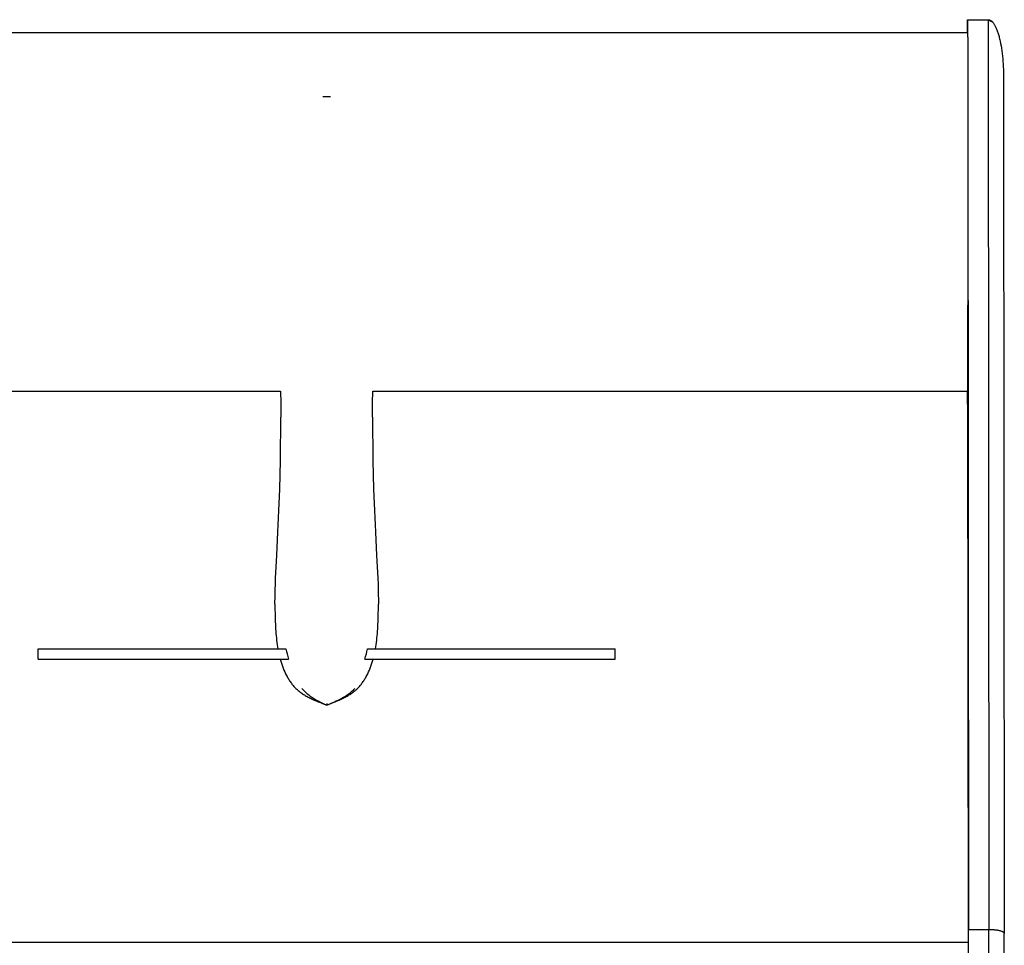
# Model space of a CAD drawing. Header units: millimetres. Extents: x -1528 to 1528, y -940 to 800.
# Tile 14 of 14: x 760 to 1528, y -122 to 600. Entities that reach past the tile are written whole.
import ezdxf

# ---------------------------------------------------------------- set-up
doc = ezdxf.new("R2010")
doc.units = ezdxf.units.MM
doc.layers.add('VISIBLE', color=7, linetype='Continuous')

msp = doc.modelspace()

# ---------------------------------------------------------------- linework, layer by layer
at = {"layer": 'VISIBLE'}
for p, q in [((1499.53, 589.83), (1499.53, 599.81)), ((1499.53, 599.81), (1499.54, 589.83)), ((1499.53, 599.81), (1515.53, 599.81)), ((1515.53, 599.8), (1515.53, 599.81)), ((1515.53, 599.81), (1516.14, -110.01)), ((1515.53, 599.81), (1519.11, 597.76)), ((1515.53, 599.81), (1518.83, 598.07)), ((1515.53, 599.81), (1518.55, 598.36)), ((1515.53, 599.81), (1518.27, 598.62)), ((1515.53, 599.81), (1517.99, 598.85)), ((1515.53, 599.81), (1517.71, 599.06)), ((1515.53, 599.81), (1517.43, 599.24)), ((1515.53, 599.81), (1517.16, 599.4)), ((1515.53, 599.81), (1516.88, 599.53)), ((1515.53, 599.81), (1516.61, 599.63)), ((1515.53, 599.81), (1515.79, 599.8)), ((1515.79, 599.8), (1516.33, 599.71)), ((1515.79, 599.8), (1516.06, 599.77)), ((1516.06, 599.77), (1516.33, 599.71)), ((1516.33, 599.71), (1516.61, 599.63)), ((1516.61, 599.63), (1516.88, 599.53)), ((1516.88, 599.53), (1517.16, 599.4)), ((1516.88, 599.53), (1517.16, 599.4)), ((1517.16, 599.4), (1517.43, 599.24)), ((1517.43, 599.24), (1517.71, 599.06)), ((1517.71, 599.06), (1517.99, 598.85)), ((1517.99, 598.85), (1518.27, 598.62)), ((1517.99, 598.85), (1518.27, 598.62)), ((1518.27, 598.62), (1518.55, 598.36)), ((1518.55, 598.36), (1518.83, 598.07)), ((1518.83, 598.07), (1519.11, 597.76)), ((1519.11, 597.76), (1519.39, 597.42)), ((1519.11, 597.76), (1519.39, 597.42)), ((1519.39, 597.42), (1519.67, 597.05)), ((1519.67, 597.05), (1519.94, 596.65)), ((1519.67, 597.05), (1519.94, 596.65)), ((1519.94, 596.65), (1520.22, 596.22)), ((1520.22, 596.22), (1520.5, 595.77)), ((1520.5, 595.77), (1520.77, 595.29)), ((1520.77, 595.29), (1521.04, 594.78)), ((1520.77, 595.29), (1521.04, 594.78)), ((1521.04, 594.78), (1521.31, 594.24)), ((1521.31, 594.24), (1521.57, 593.68)), ((1521.57, 593.68), (1521.84, 593.09)), ((1521.84, 593.09), (1522.09, 592.47)), ((1522.09, 592.47), (1522.35, 591.83)), ((1522.09, 592.47), (1522.35, 591.83)), ((1522.35, 591.83), (1522.6, 591.16)), ((77.77, 589.83), (1499.57, 589.83)), ((1499.57, 587.42), (1499.57, 589.83)), ((1499.57, 586.21), (1499.57, 587.42)), ((1499.57, 586.21), (1499.57, 585)), ((1499.57, 585), (1499.57, 583.23)), ((1522.6, 591.16), (1522.85, 590.46)), ((1522.85, 590.46), (1523.09, 589.74)), ((1523.09, 589.74), (1523.33, 588.99)), ((1523.33, 588.99), (1523.56, 588.23)), ((1523.56, 588.23), (1523.79, 587.43)), ((1523.79, 587.43), (1524.02, 586.62)), ((1524.02, 586.62), (1524.23, 585.79)), ((1524.23, 585.79), (1524.44, 584.93)), ((1524.44, 584.93), (1524.65, 584.05)), ((1524.65, 584.05), (1524.85, 583.16)), ((1499.57, 583.23), (1499.57, 581.47)), ((1499.57, 581.47), (1499.57, 579.7)), ((1499.57, 579.7), (1499.57, 577.94)), ((1499.57, 577.94), (1499.57, 574.41)), ((1524.85, 583.16), (1525.23, 581.32)), ((1525.23, 581.32), (1525.58, 579.42)), ((1525.58, 579.42), (1525.9, 577.46)), ((1525.9, 577.46), (1526.19, 575.46)), ((1499.57, 574.41), (1499.58, 570.89)), ((1499.58, 570.89), (1499.58, 568.09)), ((1526.19, 575.46), (1526.46, 573.42)), ((1526.19, 575.46), (1526.46, 573.42)), ((1526.46, 573.42), (1526.69, 571.35)), ((1526.46, 573.42), (1526.69, 571.35)), ((1526.69, 571.35), (1526.9, 569.26)), ((1526.9, 569.26), (1527.07, 567.16)), ((1499.58, 568.09), (1499.58, 565.3)), ((1499.58, 565.3), (1499.58, 562.5)), ((1499.58, 562.5), (1499.58, 559.7)), ((1527.07, 567.16), (1527.22, 565.06)), ((1527.22, 565.06), (1527.34, 562.97)), ((1527.22, 565.06), (1527.34, 562.97)), ((1527.34, 562.97), (1527.43, 560.88)), ((1527.43, 560.88), (1527.49, 558.82)), ((1499.58, 559.7), (1499.58, 548.5)), ((1527.49, 558.82), (1527.53, 556.78)), ((1527.53, 556.78), (1527.54, 554.77)), ((1527.54, 554.75), (1527.54, 554.77)), ((1527.54, 554.77), (1528.13, -113.2)), ((1499.58, 548.5), (1499.58, 541.23)), ((996.73, 539.85), (996.75, 539.85)), ((996.75, 539.85), (997.1, 539.85)), ((997.1, 539.85), (997.47, 539.85)), ((997.47, 539.85), (997.85, 539.85)), ((997.85, 539.85), (998.25, 539.85)), ((998.25, 539.85), (998.66, 539.85)), ((998.66, 539.85), (999.08, 539.85)), ((999.08, 539.85), (999.51, 539.85)), ((999.51, 539.85), (999.94, 539.85)), ((999.94, 539.85), (1000.38, 539.85)), ((1000.38, 539.85), (1000.8, 539.85)), ((1000.8, 539.85), (1001.23, 539.85)), ((1001.23, 539.85), (1001.64, 539.85)), ((1001.64, 539.85), (1002.03, 539.85)), ((1002.03, 539.85), (1002.42, 539.85)), ((1002.42, 539.85), (1002.71, 539.85)), ((1499.58, 544.44), (1500.14, -110.01)), ((1499.58, 541.23), (1499.58, 533.97)), ((1499.58, 533.97), (1499.58, 519.44)), ((1499.58, 519.44), (1499.58, 511.01)), ((1499.58, 511.01), (1499.59, 502.58)), ((1499.59, 502.58), (1499.59, 494.15)), ((1499.59, 494.15), (1499.59, 485.72)), ((1499.59, 485.72), (1499.59, 476.71)), ((1499.59, 476.71), (1499.59, 467.7)), ((1499.59, 467.7), (1499.59, 458.68)), ((1499.59, 458.68), (1499.59, 449.67)), ((1499.59, 449.67), (1499.59, 440.71)), ((1499.59, 440.71), (1499.59, 431.75)), ((1499.59, 431.75), (1499.59, 422.78)), ((1499.59, 422.78), (1499.6, 413.81)), ((1499.6, 413.81), (1499.6, 405.53)), ((1499.6, 405.53), (1499.6, 397.25)), ((1499.6, 397.25), (1499.6, 388.96)), ((1499.6, 388.96), (1499.6, 384.82)), ((1499.6, 384.82), (1499.6, 380.68)), ((1499.6, 380.68), (1499.6, 377.1)), ((1499.6, 373.53), (1499.6, 377.1)), ((1499.6, 369.95), (1499.6, 373.53)), ((1499.6, 366.38), (1499.6, 369.95)), ((1499.6, 362.81), (1499.6, 366.38)), ((1499.6, 359.23), (1499.6, 362.81)), ((1499.6, 355.66), (1499.6, 359.23)), ((1499.6, 352.09), (1499.6, 355.66)), ((1499.59, 346.48), (1499.6, 349.28)), ((1499.59, 343.68), (1499.59, 346.48)), ((1499.6, 349.28), (1499.6, 352.09)), ((1499.59, 340.89), (1499.59, 343.68)), ((1499.59, 338.11), (1499.59, 340.89)), ((1499.59, 335.34), (1499.59, 338.11)), ((1499.59, 332.58), (1499.59, 335.34)), ((1499.59, 329.83), (1499.59, 332.58)), ((1499.59, 327.97), (1499.59, 329.83)), ((1499.59, 326.11), (1499.59, 327.97)), ((1499.59, 324.28), (1499.59, 326.11)), ((1499.59, 323.36), (1499.59, 324.28)), ((1499.59, 322.46), (1499.59, 323.36)), ((1499.58, 317.13), (1499.59, 318)), ((1499.58, 316.27), (1499.58, 317.13)), ((1499.58, 315.41), (1499.58, 316.27)), ((1499.58, 314.42), (1499.58, 315.41)), ((1499.59, 321.55), (1499.59, 322.46)), ((1499.59, 320.66), (1499.59, 321.55)), ((1499.59, 319.76), (1499.59, 320.66)), ((1499.59, 318.88), (1499.59, 319.76)), ((1499.59, 318), (1499.59, 318.88)), ((435.77, 309.89), (963.83, 309.89)), ((963.83, 309.97), (963.88, 300.78)), ((1035.55, 300.78), (1035.6, 309.89)), ((1035.6, 309.89), (1499.57, 309.89)), ((1499.53, 299.91), (1499.53, 309.89)), ((1499.57, 310.29), (1499.58, 310.51)), ((1499.57, 310.12), (1499.57, 310.29)), ((1499.57, 309.99), (1499.57, 310.12)), ((1499.57, 309.91), (1499.57, 309.99)), ((1499.57, 309.89), (1499.57, 309.91)), ((1499.57, 309.89), (1499.57, 309.89)), ((1499.58, 313.46), (1499.58, 314.42)), ((1499.58, 313.01), (1499.58, 313.46)), ((1499.58, 312.57), (1499.58, 313.01)), ((1499.58, 312.15), (1499.58, 312.57)), ((1499.58, 311.76), (1499.58, 312.15)), ((1499.58, 311.4), (1499.58, 311.76)), ((1499.58, 311.07), (1499.58, 311.4)), ((1499.58, 310.77), (1499.58, 311.07)), ((1499.58, 310.51), (1499.58, 310.77)), ((963.88, 300.78), (963.9, 289.57)), ((1035.53, 289.57), (1035.55, 300.78)), ((1499.53, 299.91), (1499.89, -120.01)), ((963.86, 278.36), (963.9, 289.57)), ((1035.53, 289.57), (1035.57, 278.36)), ((963.76, 267.17), (963.86, 278.36)), ((1035.57, 278.36), (1035.67, 267.17)), ((963.61, 255.97), (963.76, 267.17)), ((1035.67, 267.17), (1035.82, 255.97)), ((963.38, 244.78), (963.61, 255.97)), ((1035.82, 255.97), (1036.05, 244.78)), ((963.09, 233.59), (963.38, 244.78)), ((1036.05, 244.78), (1036.34, 233.58)), ((962.72, 222.38), (963.09, 233.59)), ((1036.34, 233.58), (1036.71, 222.38)), ((962.27, 211.17), (962.5, 216.78)), ((962.5, 216.78), (962.72, 222.38)), ((1036.71, 222.38), (1036.93, 216.78)), ((1036.93, 216.78), (1037.16, 211.17)), ((962.01, 205.56), (962.27, 211.17)), ((1037.16, 211.17), (1037.42, 205.56)), ((960.74, 181.94), (961.73, 199.94)), ((961.73, 199.94), (962.01, 205.56)), ((1037.42, 205.56), (1037.7, 199.94)), ((1037.7, 199.94), (1038.69, 181.94)), ((960.26, 172.94), (960.49, 177.44)), ((960.49, 177.44), (960.74, 181.94)), ((1038.69, 181.94), (1038.94, 177.44)), ((1038.94, 177.44), (1039.17, 172.94)), ((960.04, 168.43), (960.26, 172.94)), ((1039.17, 172.94), (1039.39, 168.43)), ((959.68, 159.43), (959.85, 163.93)), ((959.85, 163.93), (960.04, 168.43)), ((1039.39, 168.43), (1039.58, 163.93)), ((1039.58, 163.93), (1039.75, 159.43)), ((959.5, 152.67), (959.55, 154.92)), ((959.55, 154.92), (959.68, 159.43)), ((1039.75, 159.43), (1039.88, 154.92)), ((1039.88, 154.92), (1039.93, 152.67)), ((959.39, 143.68), (959.4, 145.93)), ((959.4, 145.93), (959.42, 148.17)), ((959.42, 148.17), (959.45, 150.42)), ((959.45, 150.42), (959.5, 152.67)), ((1039.93, 152.67), (1039.98, 150.42)), ((1039.98, 150.42), (1040.01, 148.17)), ((1040.01, 148.17), (1040.03, 145.93)), ((1040.03, 145.93), (1040.04, 143.68)), ((959.39, 143.68), (959.4, 141.43)), ((959.4, 141.43), (959.41, 139.18)), ((959.41, 139.18), (959.45, 136.94)), ((1039.98, 136.94), (1040.02, 139.18)), ((1040.02, 139.18), (1040.03, 141.43)), ((1040.03, 141.43), (1040.04, 143.68)), ((959.45, 136.94), (959.49, 134.69)), ((959.49, 134.69), (959.55, 132.45)), ((959.55, 132.45), (959.63, 130.21)), ((1039.8, 130.21), (1039.88, 132.45)), ((1039.88, 132.45), (1039.94, 134.69)), ((1039.94, 134.69), (1039.98, 136.94)), ((959.63, 130.21), (959.73, 127.96)), ((959.73, 127.96), (959.81, 126.2)), ((959.81, 126.2), (959.91, 124.44)), ((959.91, 124.44), (960.03, 122.69)), ((1039.4, 122.69), (1039.52, 124.44)), ((1039.52, 124.44), (1039.62, 126.2)), ((1039.62, 126.2), (1039.7, 127.96)), ((1039.7, 127.96), (1039.8, 130.21)), ((960.03, 122.69), (960.16, 120.93)), ((960.16, 120.93), (960.31, 119.17)), ((960.31, 119.17), (960.48, 117.42)), ((960.48, 117.42), (960.67, 115.66)), ((960.67, 115.66), (960.88, 113.91)), ((1038.55, 113.91), (1038.76, 115.66)), ((1038.76, 115.66), (1038.95, 117.42)), ((1038.95, 117.42), (1039.12, 119.17)), ((1039.12, 119.17), (1039.27, 120.93)), ((1039.27, 120.93), (1039.4, 122.69)), ((774.78, 100.97), (774.78, 108.97)), ((774.78, 108.97), (774.78, 108.97)), ((774.78, 108.97), (774.81, 108.97)), ((774.81, 108.97), (774.88, 108.97)), ((774.88, 108.97), (774.98, 108.97)), ((774.98, 108.97), (775.12, 108.97)), ((775.12, 108.97), (775.29, 108.97)), ((775.29, 108.97), (775.5, 108.97)), ((775.5, 108.97), (775.73, 108.97)), ((775.73, 108.97), (776, 108.97)), ((776, 108.97), (776.3, 108.97)), ((776.3, 108.97), (776.63, 108.97)), ((776.63, 108.97), (776.99, 108.97)), ((776.99, 108.97), (777.37, 108.97)), ((777.37, 108.97), (777.79, 108.97)), ((777.79, 108.97), (778.23, 108.97)), ((778.23, 108.97), (778.7, 108.97)), ((778.7, 108.97), (779.2, 108.97)), ((779.2, 108.97), (779.72, 108.97)), ((779.72, 108.97), (780.27, 108.97)), ((780.27, 108.97), (780.84, 108.97)), ((780.84, 108.97), (781.43, 108.97)), ((781.43, 108.97), (782.05, 108.97)), ((782.05, 108.97), (782.69, 108.97)), ((782.69, 108.97), (783.35, 108.97)), ((783.35, 108.97), (784.03, 108.97)), ((784.03, 108.97), (784.73, 108.97)), ((784.73, 108.97), (786.19, 108.97)), ((786.19, 108.97), (787.73, 108.97)), ((787.73, 108.97), (789.33, 108.97)), ((789.33, 108.97), (790.99, 108.97)), ((790.99, 108.97), (792.71, 108.97)), ((792.71, 108.97), (794.48, 108.97)), ((794.48, 108.97), (796.3, 108.97)), ((796.3, 108.97), (798.16, 108.97)), ((798.16, 108.97), (800.05, 108.97)), ((800.05, 108.97), (801.98, 108.97)), ((801.98, 108.97), (803.93, 108.97)), ((803.93, 108.97), (807.88, 108.97)), ((807.88, 108.97), (811.87, 108.97)), ((811.87, 108.97), (815.85, 108.97)), ((815.85, 108.97), (817.82, 108.97)), ((817.82, 108.97), (819.78, 108.97)), ((819.78, 108.97), (821.78, 108.97)), ((821.78, 108.97), (823.76, 108.97)), ((823.76, 108.97), (825.71, 108.97)), ((825.71, 108.97), (827.64, 108.97)), ((827.64, 108.97), (829.55, 108.97)), ((829.55, 108.97), (831.43, 108.97)), ((831.43, 108.97), (833.29, 108.97)), ((833.29, 108.97), (835.14, 108.97)), ((835.14, 108.97), (836.96, 108.97)), ((836.96, 108.97), (838.76, 108.97)), ((838.76, 108.97), (840.54, 108.97)), ((840.54, 108.97), (842.3, 108.97)), ((842.3, 108.97), (844.05, 108.97)), ((844.05, 108.97), (845.77, 108.97)), ((845.77, 108.97), (847.48, 108.97)), ((847.48, 108.97), (849.17, 108.97)), ((849.17, 108.97), (850.85, 108.97)), ((850.85, 108.97), (852.5, 108.97)), ((852.5, 108.97), (855.77, 108.97)), ((855.77, 108.97), (858.99, 108.97)), ((858.99, 108.97), (862.14, 108.97)), ((862.14, 108.97), (865.25, 108.97)), ((865.25, 108.97), (868.3, 108.97)), ((868.3, 108.97), (871.32, 108.97)), ((871.32, 108.97), (874.3, 108.97)), ((874.3, 108.97), (877.24, 108.97)), ((877.24, 108.97), (880.14, 108.97)), ((880.14, 108.97), (883.03, 108.97)), ((883.03, 108.97), (885.88, 108.97)), ((885.88, 108.97), (888.72, 108.97)), ((888.72, 108.97), (891.54, 108.97)), ((891.54, 108.97), (894.35, 108.97)), ((894.35, 108.97), (897.16, 108.97)), ((897.16, 108.97), (902.75, 108.97)), ((902.75, 108.97), (908.37, 108.97)), ((908.37, 108.97), (914.02, 108.97)), ((914.02, 108.97), (916.88, 108.97)), ((916.88, 108.97), (919.76, 108.97)), ((919.76, 108.97), (922.61, 108.97)), ((922.61, 108.97), (925.49, 108.97)), ((925.49, 108.97), (928.39, 108.97)), ((928.39, 108.97), (931.32, 108.97)), ((931.32, 108.97), (934.27, 108.97)), ((934.27, 108.97), (937.24, 108.97)), ((937.24, 108.97), (943.23, 108.97)), ((943.23, 108.97), (949.31, 108.97)), ((949.31, 108.97), (955.44, 108.97)), ((955.44, 108.97), (961.63, 108.97)), ((960.88, 113.91), (961.13, 112.16)), ((961.13, 112.16), (961.4, 110.41)), ((961.4, 110.41), (961.64, 108.97)), ((961.63, 108.97), (967.88, 108.97)), ((967.87, 108.97), (967.88, 108.97)), ((967.88, 108.97), (968.32, 106.95)), ((1031.15, 106.95), (1031.6, 108.97)), ((1031.6, 108.97), (1031.6, 108.97)), ((1031.6, 108.97), (1037.84, 108.97)), ((1037.78, 108.97), (1038.03, 110.41)), ((1037.84, 108.97), (1044.03, 108.97)), ((1038.03, 110.41), (1038.3, 112.16)), ((1038.3, 112.16), (1038.55, 113.91)), ((1044.03, 108.97), (1050.17, 108.97)), ((1050.17, 108.97), (1056.24, 108.97)), ((1056.24, 108.97), (1062.24, 108.97)), ((1062.24, 108.97), (1065.21, 108.97)), ((1065.21, 108.97), (1068.16, 108.97)), ((1068.16, 108.97), (1071.08, 108.97)), ((1071.08, 108.97), (1073.99, 108.97)), ((1073.99, 108.97), (1076.87, 108.97)), ((1076.87, 108.97), (1079.72, 108.97)), ((1079.72, 108.97), (1082.6, 108.97)), ((1082.6, 108.97), (1085.46, 108.97)), ((1085.46, 108.97), (1091.11, 108.97)), ((1091.11, 108.97), (1096.73, 108.97)), ((1096.73, 108.97), (1102.32, 108.97)), ((1102.32, 108.97), (1105.13, 108.97)), ((1105.13, 108.97), (1107.94, 108.97)), ((1107.94, 108.97), (1110.76, 108.97)), ((1110.76, 108.97), (1113.6, 108.97)), ((1113.6, 108.97), (1116.46, 108.97)), ((1116.46, 108.97), (1119.34, 108.97)), ((1119.34, 108.97), (1122.25, 108.97)), ((1122.25, 108.97), (1125.19, 108.97)), ((1125.19, 108.97), (1128.16, 108.97)), ((1128.16, 108.97), (1131.18, 108.97)), ((1131.18, 108.97), (1134.23, 108.97)), ((1134.23, 108.97), (1137.34, 108.97)), ((1137.34, 108.97), (1140.49, 108.97)), ((1140.49, 108.97), (1143.7, 108.97)), ((1143.7, 108.97), (1146.97, 108.97)), ((1146.97, 108.97), (1148.63, 108.97)), ((1148.63, 108.97), (1150.3, 108.97)), ((1150.3, 108.97), (1152, 108.97)), ((1152, 108.97), (1153.7, 108.97)), ((1153.7, 108.97), (1155.43, 108.97)), ((1155.43, 108.97), (1157.17, 108.97)), ((1157.17, 108.97), (1158.93, 108.97)), ((1158.93, 108.97), (1160.72, 108.97)), ((1160.72, 108.97), (1162.52, 108.97)), ((1162.52, 108.97), (1164.34, 108.97)), ((1164.34, 108.97), (1166.18, 108.97)), ((1166.18, 108.97), (1168.04, 108.97)), ((1168.04, 108.97), (1169.93, 108.97)), ((1169.93, 108.97), (1171.83, 108.97)), ((1171.83, 108.97), (1173.76, 108.97)), ((1173.76, 108.97), (1175.71, 108.97)), ((1175.71, 108.97), (1177.69, 108.97)), ((1177.69, 108.97), (1179.69, 108.97)), ((1179.69, 108.97), (1181.64, 108.97)), ((1181.64, 108.97), (1183.62, 108.97)), ((1183.62, 108.97), (1187.6, 108.97)), ((1187.6, 108.97), (1191.58, 108.97)), ((1191.58, 108.97), (1195.53, 108.97)), ((1195.53, 108.97), (1197.48, 108.97)), ((1197.48, 108.97), (1199.4, 108.97)), ((1199.4, 108.97), (1201.3, 108.97)), ((1201.3, 108.97), (1203.15, 108.97)), ((1203.15, 108.97), (1204.97, 108.97)), ((1204.97, 108.97), (1206.74, 108.97)), ((1206.74, 108.97), (1208.46, 108.97)), ((1208.46, 108.97), (1210.12, 108.97)), ((1210.12, 108.97), (1211.72, 108.97)), ((1211.72, 108.97), (1213.26, 108.97)), ((1213.26, 108.97), (1214.72, 108.97)), ((1214.72, 108.97), (1215.42, 108.97)), ((1215.42, 108.97), (1216.1, 108.97)), ((1216.1, 108.97), (1216.76, 108.97)), ((1216.76, 108.97), (1217.4, 108.97)), ((1217.4, 108.97), (1218.01, 108.97)), ((1218.01, 108.97), (1218.6, 108.97)), ((1218.6, 108.97), (1219.17, 108.97)), ((1219.17, 108.97), (1219.72, 108.97)), ((1219.72, 108.97), (1220.24, 108.97)), ((1220.24, 108.97), (1220.74, 108.97)), ((1220.74, 108.97), (1221.21, 108.97)), ((1221.21, 108.97), (1221.65, 108.97)), ((1221.65, 108.97), (1222.06, 108.97)), ((1222.06, 108.97), (1222.45, 108.97)), ((1222.45, 108.97), (1222.81, 108.97)), ((1222.81, 108.97), (1223.14, 108.97)), ((1223.14, 108.97), (1223.43, 108.97)), ((1223.43, 108.97), (1223.7, 108.97)), ((1223.7, 108.97), (1223.94, 108.97)), ((1223.94, 108.97), (1224.14, 108.97)), ((1224.14, 108.97), (1224.31, 108.97)), ((1224.31, 108.97), (1224.45, 108.97)), ((1224.45, 108.97), (1224.55, 108.97)), ((1224.55, 108.97), (1224.62, 108.97)), ((1224.62, 108.97), (1224.65, 108.97)), ((1224.65, 100.97), (1224.65, 108.97)), ((1224.65, 108.97), (1224.65, 108.97)), ((774.78, 100.97), (774.78, 100.97)), ((774.78, 100.97), (774.81, 100.97)), ((774.78, 100.97), (774.82, 100.97)), ((774.81, 100.97), (774.88, 100.97)), ((774.82, 100.97), (774.89, 100.97)), ((774.88, 100.97), (774.98, 100.97)), ((774.89, 100.97), (774.99, 100.97)), ((774.98, 100.97), (775.12, 100.97)), ((774.99, 100.97), (775.13, 100.97)), ((775.12, 100.97), (775.29, 100.97)), ((775.13, 100.97), (775.3, 100.97)), ((775.29, 100.97), (775.5, 100.97)), ((775.3, 100.97), (775.5, 100.97)), ((775.5, 100.97), (775.74, 100.97)), ((775.5, 100.97), (775.73, 100.97)), ((775.73, 100.97), (776, 100.97)), ((775.74, 100.97), (776, 100.97)), ((776, 100.97), (776.3, 100.97)), ((776, 100.97), (776.29, 100.97)), ((776.29, 100.97), (776.62, 100.97)), ((776.3, 100.97), (776.63, 100.97)), ((776.62, 100.97), (776.97, 100.97)), ((776.63, 100.97), (776.99, 100.97)), ((776.97, 100.97), (777.35, 100.97)), ((776.99, 100.97), (777.37, 100.97)), ((777.35, 100.97), (777.75, 100.97)), ((777.37, 100.97), (777.79, 100.97)), ((777.75, 100.97), (778.18, 100.97)), ((777.79, 100.97), (778.23, 100.97)), ((778.18, 100.97), (778.64, 100.97)), ((778.23, 100.97), (778.7, 100.97)), ((778.64, 100.97), (779.13, 100.97)), ((778.7, 100.97), (779.2, 100.97)), ((779.13, 100.97), (779.63, 100.97)), ((779.2, 100.97), (779.72, 100.97)), ((779.63, 100.97), (780.17, 100.97)), ((779.72, 100.97), (780.27, 100.97)), ((780.17, 100.97), (780.72, 100.97)), ((780.27, 100.97), (780.84, 100.97)), ((780.72, 100.97), (781.3, 100.97)), ((780.84, 100.97), (781.43, 100.97)), ((781.3, 100.97), (781.9, 100.97)), ((781.43, 100.97), (782.05, 100.97)), ((781.9, 100.97), (782.53, 100.97)), ((782.05, 100.97), (782.69, 100.97)), ((782.53, 100.97), (783.17, 100.97)), ((782.69, 100.97), (783.35, 100.97)), ((783.17, 100.97), (783.83, 100.97)), ((783.35, 100.97), (784.03, 100.97)), ((783.83, 100.97), (785.22, 100.97)), ((784.03, 100.97), (784.73, 100.97)), ((784.73, 100.97), (786.19, 100.97)), ((785.22, 100.97), (786.68, 100.97)), ((786.19, 100.97), (787.73, 100.97)), ((786.68, 100.97), (788.2, 100.97)), ((787.73, 100.97), (789.33, 100.97)), ((788.2, 100.97), (789.8, 100.97)), ((789.33, 100.97), (790.99, 100.97)), ((789.8, 100.97), (791.44, 100.97)), ((790.99, 100.97), (792.71, 100.97)), ((791.44, 100.97), (793.15, 100.97)), ((792.71, 100.97), (794.48, 100.97)), ((793.15, 100.97), (794.9, 100.97)), ((794.48, 100.97), (796.3, 100.97)), ((794.9, 100.97), (796.69, 100.97)), ((796.3, 100.97), (798.16, 100.97)), ((796.69, 100.97), (798.52, 100.97)), ((798.16, 100.97), (800.05, 100.97)), ((798.52, 100.97), (800.39, 100.97)), ((800.05, 100.97), (801.98, 100.97)), ((800.39, 100.97), (802.28, 100.97)), ((801.98, 100.97), (803.93, 100.97)), ((802.28, 100.97), (804.2, 100.97)), ((803.93, 100.97), (807.88, 100.97)), ((804.2, 100.97), (808.08, 100.97)), ((807.88, 100.97), (811.87, 100.97)), ((808.08, 100.97), (812, 100.97)), ((811.87, 100.97), (815.85, 100.97)), ((812, 100.97), (815.9, 100.97)), ((815.85, 100.97), (817.82, 100.97)), ((815.9, 100.97), (817.84, 100.97)), ((817.82, 100.97), (819.78, 100.97)), ((817.84, 100.97), (819.75, 100.97)), ((819.75, 100.97), (821.77, 100.97)), ((819.78, 100.97), (821.78, 100.97)), ((821.77, 100.97), (823.76, 100.97)), ((821.78, 100.97), (823.76, 100.97)), ((823.76, 100.97), (825.72, 100.97)), ((823.76, 100.97), (825.71, 100.97)), ((825.71, 100.97), (827.64, 100.97)), ((825.72, 100.97), (827.66, 100.97)), ((827.64, 100.97), (829.55, 100.97)), ((827.66, 100.97), (829.58, 100.97)), ((829.55, 100.97), (831.43, 100.97)), ((829.58, 100.97), (831.48, 100.97)), ((831.43, 100.97), (833.29, 100.97)), ((831.48, 100.97), (833.35, 100.97)), ((833.29, 100.97), (835.14, 100.97)), ((833.35, 100.97), (835.2, 100.97)), ((835.14, 100.97), (836.96, 100.97)), ((835.2, 100.97), (837.03, 100.97)), ((836.96, 100.97), (838.76, 100.97)), ((837.03, 100.97), (838.84, 100.97)), ((838.76, 100.97), (840.54, 100.97)), ((838.84, 100.97), (840.63, 100.97)), ((840.54, 100.97), (842.3, 100.97)), ((840.63, 100.97), (842.4, 100.97)), ((842.3, 100.97), (844.05, 100.97)), ((842.4, 100.97), (844.15, 100.97)), ((844.05, 100.97), (845.77, 100.97)), ((844.15, 100.97), (845.88, 100.97)), ((845.77, 100.97), (847.48, 100.97)), ((845.88, 100.97), (849.28, 100.97)), ((847.48, 100.97), (849.17, 100.97)), ((849.17, 100.97), (850.85, 100.97)), ((849.28, 100.97), (852.62, 100.97)), ((850.85, 100.97), (852.5, 100.97)), ((852.5, 100.97), (855.77, 100.97)), ((852.62, 100.97), (855.9, 100.97)), ((855.77, 100.97), (858.99, 100.97)), ((855.9, 100.97), (859.11, 100.97)), ((858.99, 100.97), (862.14, 100.97)), ((859.11, 100.97), (862.27, 100.97)), ((862.14, 100.97), (865.25, 100.97)), ((862.27, 100.97), (865.37, 100.97)), ((865.25, 100.97), (868.3, 100.97)), ((865.37, 100.97), (868.43, 100.97)), ((868.3, 100.97), (871.32, 100.97)), ((868.43, 100.97), (871.44, 100.97)), ((871.32, 100.97), (874.3, 100.97)), ((871.44, 100.97), (874.41, 100.97)), ((874.3, 100.97), (877.24, 100.97)), ((874.41, 100.97), (877.34, 100.97)), ((877.24, 100.97), (880.14, 100.97)), ((877.34, 100.97), (880.24, 100.97)), ((880.14, 100.97), (883.03, 100.97)), ((880.24, 100.97), (883.12, 100.97)), ((883.03, 100.97), (885.88, 100.97)), ((883.12, 100.97), (885.97, 100.97)), ((885.88, 100.97), (888.72, 100.97)), ((885.97, 100.97), (888.79, 100.97)), ((888.72, 100.97), (891.54, 100.97)), ((888.79, 100.97), (891.61, 100.97)), ((891.54, 100.97), (894.35, 100.97)), ((891.61, 100.97), (897.2, 100.97)), ((894.35, 100.97), (897.16, 100.97)), ((897.16, 100.97), (902.75, 100.97)), ((897.2, 100.97), (902.77, 100.97)), ((902.75, 100.97), (908.37, 100.97)), ((902.77, 100.97), (908.36, 100.97)), ((908.36, 100.97), (914, 100.97)), ((908.37, 100.97), (914.02, 100.97)), ((914, 100.97), (919.72, 100.97)), ((914.02, 100.97), (916.88, 100.97)), ((916.88, 100.97), (919.76, 100.97)), ((919.72, 100.97), (922.54, 100.97)), ((919.76, 100.97), (922.73, 100.97)), ((922.54, 100.97), (925.39, 100.97)), ((922.73, 100.97), (925.73, 100.97)), ((925.39, 100.97), (928.25, 100.97)), ((925.73, 100.97), (928.76, 100.97)), ((928.25, 100.97), (931.15, 100.97)), ((928.76, 100.97), (931.81, 100.97)), ((931.15, 100.97), (934.06, 100.97)), ((931.81, 100.97), (934.89, 100.97)), ((934.06, 100.97), (937, 100.97)), ((934.89, 100.97), (937.99, 100.97)), ((937, 100.97), (942.94, 100.97)), ((937.99, 100.97), (941.11, 100.97)), ((941.11, 100.97), (944.25, 100.97)), ((942.94, 100.97), (948.95, 100.97)), ((944.25, 100.97), (950.59, 100.97)), ((948.95, 100.97), (955.02, 100.97)), ((950.59, 100.97), (956.99, 100.97)), ((955.02, 100.97), (961.16, 100.97)), ((956.99, 100.97), (963.46, 100.97)), ((961.16, 100.97), (963.44, 100.97)), ((963.44, 100.97), (963.73, 99.97)), ((963.44, 100.97), (963.44, 100.97)), ((963.44, 100.97), (963.47, 100.97)), ((963.46, 100.97), (969.98, 100.97)), ((963.47, 100.97), (963.53, 100.97)), ((963.53, 100.97), (963.64, 100.97)), ((963.64, 100.97), (963.8, 100.97)), ((963.73, 99.97), (964.19, 98.44)), ((963.8, 100.97), (963.99, 100.97)), ((963.99, 100.97), (964.23, 100.97)), ((964.23, 100.97), (964.51, 100.97)), ((964.51, 100.97), (964.83, 100.97)), ((964.83, 100.97), (965.19, 100.97)), ((965.19, 100.97), (965.58, 100.97)), ((965.58, 100.97), (966.02, 100.97)), ((966.02, 100.97), (966.49, 100.97)), ((966.49, 100.97), (966.99, 100.97)), ((966.99, 100.97), (967.53, 100.97)), ((967.53, 100.97), (968.1, 100.97)), ((968.1, 100.97), (968.7, 100.97)), ((968.32, 106.95), (968.81, 104.94)), ((968.7, 100.97), (969.32, 100.97)), ((968.81, 104.94), (969.37, 102.95)), ((969.32, 100.97), (969.98, 100.97)), ((969.37, 102.95), (969.98, 100.97)), ((1029.49, 100.97), (1030.1, 102.95)), ((1029.49, 100.97), (1029.99, 100.97)), ((1029.49, 100.97), (1036.01, 100.97)), ((1029.99, 100.97), (1030.46, 100.97)), ((1030.1, 102.95), (1030.65, 104.94)), ((1030.46, 100.97), (1030.92, 100.97)), ((1030.65, 104.94), (1031.15, 106.95)), ((1030.92, 100.97), (1031.36, 100.97)), ((1031.36, 100.97), (1031.79, 100.97)), ((1031.79, 100.97), (1032.19, 100.97)), ((1032.19, 100.97), (1032.57, 100.97)), ((1032.57, 100.97), (1032.94, 100.97)), ((1032.94, 100.97), (1033.31, 100.97)), ((1033.31, 100.97), (1033.67, 100.97)), ((1033.67, 100.97), (1034, 100.97)), ((1034, 100.97), (1034.31, 100.97)), ((1034.31, 100.97), (1034.6, 100.97)), ((1034.6, 100.97), (1034.86, 100.97)), ((1034.86, 100.97), (1035.09, 100.97)), ((1035.09, 100.97), (1035.3, 100.97)), ((1035.24, 98.44), (1035.7, 99.97)), ((1035.3, 100.97), (1035.48, 100.97)), ((1035.48, 100.97), (1035.63, 100.97)), ((1035.63, 100.97), (1035.76, 100.97)), ((1035.7, 99.97), (1035.99, 100.97)), ((1035.76, 100.97), (1035.86, 100.97)), ((1035.86, 100.97), (1035.93, 100.97)), ((1035.93, 100.97), (1035.97, 100.97)), ((1035.97, 100.97), (1035.99, 100.97)), ((1035.99, 100.97), (1035.99, 100.97)), ((1035.99, 100.97), (1038.24, 100.97)), ((1036.01, 100.97), (1042.48, 100.97)), ((1038.24, 100.97), (1044.37, 100.97)), ((1042.48, 100.97), (1048.89, 100.97)), ((1044.37, 100.97), (1050.45, 100.97)), ((1048.89, 100.97), (1055.23, 100.97)), ((1050.45, 100.97), (1056.46, 100.97)), ((1055.23, 100.97), (1058.37, 100.97)), ((1056.46, 100.97), (1062.39, 100.97)), ((1058.37, 100.97), (1061.49, 100.97)), ((1061.49, 100.97), (1064.59, 100.97)), ((1062.39, 100.97), (1065.33, 100.97)), ((1064.59, 100.97), (1067.66, 100.97)), ((1065.33, 100.97), (1068.25, 100.97)), ((1067.66, 100.97), (1070.72, 100.97)), ((1068.25, 100.97), (1071.14, 100.97)), ((1070.72, 100.97), (1073.74, 100.97)), ((1071.14, 100.97), (1074.01, 100.97)), ((1073.74, 100.97), (1076.74, 100.97)), ((1074.01, 100.97), (1076.85, 100.97)), ((1076.74, 100.97), (1079.72, 100.97)), ((1076.85, 100.97), (1079.67, 100.97)), ((1079.67, 100.97), (1085.39, 100.97)), ((1079.72, 100.97), (1082.6, 100.97)), ((1082.6, 100.97), (1085.46, 100.97)), ((1085.39, 100.97), (1091.03, 100.97)), ((1085.46, 100.97), (1091.11, 100.97)), ((1091.03, 100.97), (1096.62, 100.97)), ((1091.11, 100.97), (1096.73, 100.97)), ((1096.62, 100.97), (1102.19, 100.97)), ((1096.73, 100.97), (1102.32, 100.97)), ((1102.19, 100.97), (1107.79, 100.97)), ((1102.32, 100.97), (1105.13, 100.97)), ((1105.13, 100.97), (1107.94, 100.97)), ((1107.79, 100.97), (1110.6, 100.97)), ((1107.94, 100.97), (1110.76, 100.97)), ((1110.6, 100.97), (1113.43, 100.97)), ((1110.76, 100.97), (1113.6, 100.97)), ((1113.43, 100.97), (1116.27, 100.97)), ((1113.6, 100.97), (1116.46, 100.97)), ((1116.27, 100.97), (1119.15, 100.97)), ((1116.46, 100.97), (1119.34, 100.97)), ((1119.15, 100.97), (1122.05, 100.97)), ((1119.34, 100.97), (1122.25, 100.97)), ((1122.05, 100.97), (1124.98, 100.97)), ((1122.25, 100.97), (1125.19, 100.97)), ((1124.98, 100.97), (1127.95, 100.97)), ((1125.19, 100.97), (1128.16, 100.97)), ((1127.95, 100.97), (1130.96, 100.97)), ((1128.16, 100.97), (1131.18, 100.97)), ((1130.96, 100.97), (1134.02, 100.97)), ((1131.18, 100.97), (1134.23, 100.97)), ((1134.02, 100.97), (1137.13, 100.97)), ((1134.23, 100.97), (1137.34, 100.97)), ((1137.13, 100.97), (1140.28, 100.97)), ((1137.34, 100.97), (1140.49, 100.97)), ((1140.28, 100.97), (1143.5, 100.97)), ((1140.49, 100.97), (1143.7, 100.97)), ((1143.5, 100.97), (1146.77, 100.97)), ((1143.7, 100.97), (1146.97, 100.97)), ((1146.77, 100.97), (1150.11, 100.97)), ((1146.97, 100.97), (1148.63, 100.97)), ((1148.63, 100.97), (1150.3, 100.97)), ((1150.11, 100.97), (1153.52, 100.97)), ((1150.3, 100.97), (1152, 100.97)), ((1152, 100.97), (1153.7, 100.97)), ((1153.52, 100.97), (1155.25, 100.97)), ((1153.7, 100.97), (1155.43, 100.97)), ((1155.25, 100.97), (1157, 100.97)), ((1155.43, 100.97), (1157.17, 100.97)), ((1157, 100.97), (1158.77, 100.97)), ((1157.17, 100.97), (1158.93, 100.97)), ((1158.77, 100.97), (1160.56, 100.97)), ((1158.93, 100.97), (1160.72, 100.97)), ((1160.56, 100.97), (1162.37, 100.97)), ((1160.72, 100.97), (1162.52, 100.97)), ((1162.37, 100.97), (1164.2, 100.97)), ((1162.52, 100.97), (1164.34, 100.97)), ((1164.2, 100.97), (1166.05, 100.97)), ((1164.34, 100.97), (1166.18, 100.97)), ((1166.05, 100.97), (1167.92, 100.97)), ((1166.18, 100.97), (1168.04, 100.97)), ((1167.92, 100.97), (1169.82, 100.97)), ((1168.04, 100.97), (1169.93, 100.97)), ((1169.82, 100.97), (1171.74, 100.97)), ((1169.93, 100.97), (1171.83, 100.97)), ((1171.74, 100.97), (1173.68, 100.97)), ((1171.83, 100.97), (1173.76, 100.97)), ((1173.68, 100.97), (1175.64, 100.97)), ((1173.76, 100.97), (1175.71, 100.97)), ((1175.64, 100.97), (1177.63, 100.97)), ((1175.71, 100.97), (1177.69, 100.97)), ((1177.63, 100.97), (1179.65, 100.97)), ((1177.69, 100.97), (1179.69, 100.97)), ((1179.65, 100.97), (1181.57, 100.97)), ((1179.69, 100.97), (1181.64, 100.97)), ((1181.57, 100.97), (1183.5, 100.97)), ((1181.64, 100.97), (1183.62, 100.97)), ((1183.5, 100.97), (1187.41, 100.97)), ((1183.62, 100.97), (1187.6, 100.97)), ((1187.41, 100.97), (1191.32, 100.97)), ((1187.6, 100.97), (1191.58, 100.97)), ((1191.32, 100.97), (1195.21, 100.97)), ((1191.58, 100.97), (1195.53, 100.97)), ((1195.21, 100.97), (1197.12, 100.97)), ((1195.53, 100.97), (1197.48, 100.97)), ((1197.12, 100.97), (1199.02, 100.97)), ((1197.48, 100.97), (1199.4, 100.97)), ((1199.02, 100.97), (1200.89, 100.97)), ((1199.4, 100.97), (1201.3, 100.97)), ((1200.89, 100.97), (1202.72, 100.97)), ((1201.3, 100.97), (1203.15, 100.97)), ((1202.72, 100.97), (1204.51, 100.97)), ((1203.15, 100.97), (1204.97, 100.97)), ((1204.51, 100.97), (1206.27, 100.97)), ((1204.97, 100.97), (1206.74, 100.97)), ((1206.27, 100.97), (1207.97, 100.97)), ((1206.74, 100.97), (1208.46, 100.97)), ((1207.97, 100.97), (1209.62, 100.97)), ((1208.46, 100.97), (1210.12, 100.97)), ((1209.62, 100.97), (1211.21, 100.97)), ((1210.12, 100.97), (1211.72, 100.97)), ((1211.21, 100.97), (1212.74, 100.97)), ((1211.72, 100.97), (1213.26, 100.97)), ((1212.74, 100.97), (1214.2, 100.97)), ((1213.26, 100.97), (1214.72, 100.97)), ((1214.2, 100.97), (1215.59, 100.97)), ((1214.72, 100.97), (1215.42, 100.97)), ((1215.42, 100.97), (1216.1, 100.97)), ((1215.59, 100.97), (1216.25, 100.97)), ((1216.1, 100.97), (1216.76, 100.97)), ((1216.25, 100.97), (1216.89, 100.97)), ((1216.76, 100.97), (1217.4, 100.97)), ((1216.89, 100.97), (1217.52, 100.97)), ((1217.4, 100.97), (1218.01, 100.97)), ((1217.52, 100.97), (1218.12, 100.97)), ((1218.01, 100.97), (1218.6, 100.97)), ((1218.12, 100.97), (1218.7, 100.97)), ((1218.6, 100.97), (1219.17, 100.97)), ((1218.7, 100.97), (1219.25, 100.97)), ((1219.17, 100.97), (1219.72, 100.97)), ((1219.25, 100.97), (1219.79, 100.97)), ((1219.72, 100.97), (1220.24, 100.97)), ((1219.79, 100.97), (1220.3, 100.97)), ((1220.24, 100.97), (1220.74, 100.97)), ((1220.3, 100.97), (1220.78, 100.97)), ((1220.74, 100.97), (1221.21, 100.97)), ((1220.78, 100.97), (1221.24, 100.97)), ((1221.21, 100.97), (1221.65, 100.97)), ((1221.24, 100.97), (1221.67, 100.97)), ((1221.65, 100.97), (1222.06, 100.97)), ((1221.67, 100.97), (1222.08, 100.97)), ((1222.06, 100.97), (1222.45, 100.97)), ((1222.08, 100.97), (1222.46, 100.97)), ((1222.45, 100.97), (1222.81, 100.97)), ((1222.46, 100.97), (1222.81, 100.97)), ((1222.81, 100.97), (1223.14, 100.97)), ((1222.81, 100.97), (1223.13, 100.97)), ((1223.13, 100.97), (1223.43, 100.97)), ((1223.14, 100.97), (1223.43, 100.97)), ((1223.43, 100.97), (1223.7, 100.97)), ((1223.43, 100.97), (1223.69, 100.97)), ((1223.69, 100.97), (1223.92, 100.97)), ((1223.7, 100.97), (1223.94, 100.97)), ((1223.92, 100.97), (1224.13, 100.97)), ((1223.94, 100.97), (1224.14, 100.97)), ((1224.13, 100.97), (1224.3, 100.97)), ((1224.14, 100.97), (1224.31, 100.97)), ((1224.3, 100.97), (1224.43, 100.97)), ((1224.31, 100.97), (1224.45, 100.97)), ((1224.43, 100.97), (1224.54, 100.97)), ((1224.45, 100.97), (1224.55, 100.97)), ((1224.54, 100.97), (1224.61, 100.97)), ((1224.55, 100.97), (1224.62, 100.97)), ((1224.61, 100.97), (1224.65, 100.97)), ((1224.62, 100.97), (1224.65, 100.97)), ((1224.65, 100.97), (1224.65, 100.97)), ((964.19, 98.44), (964.68, 96.91)), ((964.68, 96.91), (965.21, 95.39)), ((965.21, 95.39), (965.78, 93.88)), ((965.78, 93.88), (966.38, 92.39)), ((966.38, 92.39), (967.02, 90.92)), ((1032.41, 90.92), (1033.05, 92.39)), ((1033.05, 92.39), (1033.65, 93.88)), ((1033.65, 93.88), (1034.22, 95.39)), ((1034.22, 95.39), (1034.75, 96.91)), ((1034.75, 96.91), (1035.24, 98.44)), ((967.02, 90.92), (967.7, 89.47)), ((967.7, 89.47), (968.42, 88.05)), ((968.42, 88.05), (968.8, 87.34)), ((968.8, 87.34), (969.18, 86.65)), ((969.18, 86.65), (969.58, 85.96)), ((969.58, 85.96), (969.98, 85.29)), ((969.98, 85.29), (970.4, 84.62)), ((970.4, 84.62), (970.83, 83.96)), ((1028.6, 83.96), (1029.03, 84.62)), ((1029.03, 84.62), (1029.45, 85.29)), ((1029.45, 85.29), (1029.85, 85.96)), ((1029.85, 85.96), (1030.25, 86.65)), ((1030.25, 86.65), (1030.63, 87.34)), ((1030.63, 87.34), (1031.01, 88.05)), ((1031.01, 88.05), (1031.73, 89.47)), ((1031.73, 89.47), (1032.41, 90.92)), ((970.83, 83.96), (971.27, 83.31)), ((971.27, 83.31), (971.72, 82.67)), ((971.72, 82.67), (972.18, 82.04)), ((972.18, 82.04), (972.65, 81.43)), ((972.65, 81.43), (973.13, 80.82)), ((973.13, 80.82), (973.63, 80.23)), ((973.63, 80.23), (974.13, 79.64)), ((974.13, 79.64), (974.65, 79.08)), ((974.65, 79.08), (975.18, 78.52)), ((975.18, 78.52), (975.72, 77.98)), ((975.72, 77.98), (976.33, 77.4)), ((976.33, 77.4), (976.94, 76.84)), ((976.94, 76.84), (977.57, 76.3)), ((980.38, 77.98), (980.87, 77.4)), ((980.87, 77.4), (981.37, 76.85)), ((981.37, 76.85), (982.4, 75.77)), ((1019.4, 75.77), (1020.57, 76.84)), ((1020.57, 76.84), (1021.14, 77.4)), ((1021.14, 77.4), (1021.69, 77.98)), ((1021.86, 76.3), (1022.49, 76.84)), ((1022.49, 76.84), (1023.1, 77.4)), ((1023.1, 77.4), (1023.71, 77.98)), ((1023.71, 77.98), (1024.25, 78.52)), ((1024.25, 78.52), (1024.78, 79.08)), ((1024.78, 79.08), (1025.3, 79.64)), ((1025.3, 79.64), (1025.8, 80.23)), ((1025.8, 80.23), (1026.3, 80.82)), ((1026.3, 80.82), (1026.78, 81.43)), ((1026.78, 81.43), (1027.25, 82.04)), ((1027.25, 82.04), (1027.71, 82.67)), ((1027.71, 82.67), (1028.16, 83.31)), ((1028.16, 83.31), (1028.6, 83.96)), ((977.57, 76.3), (978.22, 75.77)), ((978.22, 75.77), (978.88, 75.26)), ((978.88, 75.26), (979.54, 74.76)), ((979.54, 74.76), (980.23, 74.27)), ((980.23, 74.27), (980.92, 73.8)), ((980.92, 73.8), (981.62, 73.34)), ((981.62, 73.34), (982.33, 72.89)), ((982.33, 72.89), (983.05, 72.45)), ((982.4, 75.77), (983.46, 74.76)), ((983.05, 72.45), (983.79, 72.03)), ((983.46, 74.76), (984.57, 73.8)), ((983.79, 72.03), (984.53, 71.61)), ((984.53, 71.61), (985.28, 71.2)), ((984.57, 73.8), (985.71, 72.89)), ((985.28, 71.2), (986.03, 70.81)), ((985.71, 72.89), (986.88, 72.03)), ((986.03, 70.81), (986.8, 70.42)), ((986.8, 70.42), (987.57, 70.04)), ((986.88, 72.03), (988.08, 71.2)), ((987.57, 70.04), (988.35, 69.67)), ((988.08, 71.2), (989.31, 70.42)), ((988.35, 69.67), (989.93, 68.94)), ((989.31, 70.42), (990.56, 69.67)), ((990.56, 69.67), (991.83, 68.94)), ((1008.68, 68.94), (1010.12, 69.67)), ((1009.5, 68.94), (1011.08, 69.67)), ((1010.12, 69.67), (1011.54, 70.42)), ((1011.08, 69.67), (1011.86, 70.04)), ((1011.54, 70.42), (1012.94, 71.2)), ((1011.86, 70.04), (1012.63, 70.42)), ((1012.63, 70.42), (1013.4, 70.81)), ((1012.94, 71.2), (1014.3, 72.03)), ((1013.4, 70.81), (1014.15, 71.2)), ((1014.15, 71.2), (1014.9, 71.61)), ((1014.3, 72.03), (1015.64, 72.89)), ((1014.9, 71.61), (1015.64, 72.03)), ((1015.64, 72.89), (1016.93, 73.8)), ((1015.64, 72.03), (1016.38, 72.45)), ((1016.38, 72.45), (1017.1, 72.89)), ((1016.93, 73.8), (1018.19, 74.76)), ((1017.1, 72.89), (1017.81, 73.34)), ((1017.81, 73.34), (1018.51, 73.8)), ((1018.19, 74.76), (1019.4, 75.77)), ((1018.51, 73.8), (1019.21, 74.27)), ((1019.21, 74.27), (1019.89, 74.76)), ((1019.89, 74.76), (1020.55, 75.26)), ((1020.55, 75.26), (1021.21, 75.77)), ((1021.21, 75.77), (1021.86, 76.3)), ((989.93, 68.94), (991.53, 68.24)), ((991.53, 68.24), (993.14, 67.57)), ((991.83, 68.94), (993.12, 68.25)), ((993.12, 68.25), (994.42, 67.57)), ((993.14, 67.57), (994.77, 66.91)), ((994.42, 67.57), (997.06, 66.26)), ((994.77, 66.91), (996.41, 66.26)), ((996.41, 66.26), (999.72, 64.98)), ((997.06, 66.26), (999.72, 64.98)), ((999.71, 64.98), (999.72, 64.98)), ((999.72, 64.98), (1000.08, 66.26)), ((999.72, 64.98), (1002.74, 66.26)), ((999.72, 64.98), (1003.02, 66.26)), ((1002.74, 66.26), (1005.73, 67.57)), ((1003.02, 66.26), (1004.66, 66.91)), ((1004.66, 66.91), (1006.29, 67.57)), ((1005.73, 67.57), (1007.21, 68.24)), ((1006.29, 67.57), (1007.9, 68.24)), ((1007.21, 68.24), (1008.68, 68.94)), ((1007.9, 68.24), (1009.5, 68.94)), ((1500.14, -410.04), (1500.14, -110.01)), ((1500.14, -110.01), (1516.14, -110.01)), ((1516.14, -410.04), (1516.14, -110.01)), ((1516.14, -110.01), (1516.68, -110.01)), ((1516.68, -110.01), (1517.22, -110.02)), ((1517.22, -110.02), (1517.77, -110.04)), ((1517.77, -110.04), (1518.33, -110.06)), ((1518.33, -110.06), (1518.89, -110.09)), ((1518.89, -110.09), (1519.45, -110.13)), ((1519.45, -110.13), (1520, -110.18)), ((1520, -110.18), (1520.56, -110.23)), ((1520.56, -110.23), (1521.11, -110.3)), ((1521.11, -110.3), (1521.65, -110.37)), ((1521.65, -110.37), (1522.19, -110.45)), ((1522.19, -110.45), (1522.71, -110.53)), ((1522.71, -110.53), (1523.21, -110.62)), ((1523.21, -110.62), (1523.7, -110.72)), ((1523.7, -110.72), (1524.17, -110.83)), ((1524.17, -110.83), (1524.62, -110.95)), ((1524.62, -110.95), (1525.05, -111.07)), ((1525.05, -111.07), (1525.45, -111.19)), ((1525.45, -111.19), (1525.83, -111.32)), ((1525.83, -111.32), (1526.18, -111.46)), ((1526.18, -111.46), (1526.5, -111.6)), ((1526.5, -111.6), (1526.79, -111.74)), ((1526.79, -111.74), (1527.06, -111.88)), ((1527.06, -111.88), (1527.29, -112.03)), ((1527.29, -112.03), (1527.49, -112.18)), ((1527.49, -112.18), (1527.67, -112.33)), ((1527.67, -112.33), (1527.81, -112.47)), ((1527.81, -112.47), (1527.93, -112.62)), ((1527.93, -112.62), (1528.02, -112.77)), ((1528.02, -112.77), (1528.08, -112.92)), ((1528.08, -112.92), (1528.12, -113.06)), ((1528.12, -113.06), (1528.13, -113.2)), ((1528.13, -364.97), (1528.13, -113.2)), ((222.06, -120.01), (1500.11, -120.01)), ((222.06, -120.01), (1500.1, -120.01)), ((1500.1, -120.01), (1500.11, -120.01)), ((1500.11, -122.43), (1500.11, -120.01))]:
    msp.add_line(p, q, dxfattribs=at)

doc.saveas('drawing.dxf')
